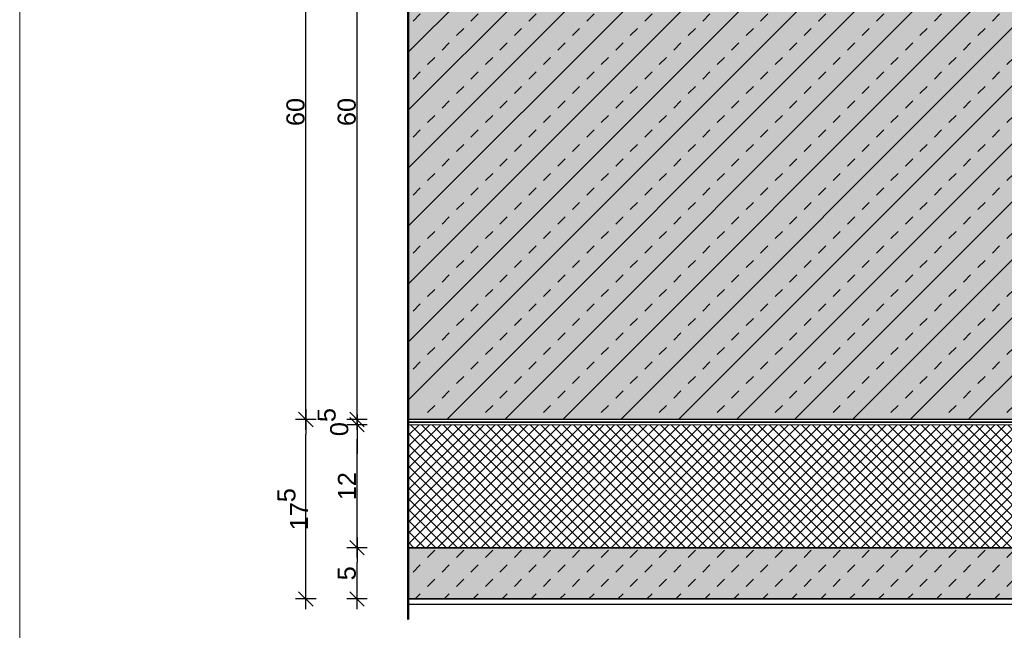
# Model space of a CAD drawing. Header units: metres. Extents: x 0.9 to 30.1, y -10.7 to 8.6.
# Tile 8 of 256: x 4 to 4.961, y -2.037 to -1.441. Entities that reach past the tile are written whole.
import ezdxf

# ---------------------------------------------------------------- set-up
doc = ezdxf.new("R2010")
doc.units = ezdxf.units.M
doc.header["$PDMODE"] = 1
doc.header["$PDSIZE"] = -2
doc.linetypes.add('Dash Style-37', pattern=[2.25, 1, -1.25])
doc.layers.add('Bemaßung', color=7, linetype='Continuous', lineweight=9)
doc.layers.add('Keine', color=7, linetype='Continuous', lineweight=9)
doc.styles.add('Arial', font='arial.ttf')
doc.dimstyles.new('boris100', dxfattribs={"dimtxt": 17.652669, "dimasz": 0.001414, "dimexe": 0.001, "dimexo": 0.01, "dimgap": 0.0001, "dimtad": 1, "dimdec": 4, "dimtxsty": 'Arial', "dimblk": 'VW_SLASH', "dimblk1": 'VW_SLASH', "dimblk2": 'VW_SLASH', "dimcen": 0, "dimdle": 0.001, "dimadec": 3, "dimazin": 0, "dimtfac": 0.8, "dimtdec": 4, "dimtix": 1, "dimtmove": 0, "dimatfit": 0, "dimldrblk": 'VW_FILLEDARROW', "dimfxl": 0.001, "dimfxlon": 1, "dimfrac": 2, "dimtolj": 1, "dimarcsym": 0})

# ---------------------------------------------------------------- blocks, each defined once
blk = doc.blocks.new('VW_SLASH')
at = {"color": 0, "linetype": 'ByBlock', "lineweight": -2, "transparency": 16777216}
blk.add_line((0.707, 0), (-1, 0), dxfattribs=at)
at = {"color": 0, "linetype": 'Continuous', "lineweight": 20, "transparency": 16777216, "flags": 128}
blk.add_lwpolyline([(0.5, 0.5), (-0.5, -0.5)], dxfattribs=at)
blk = doc.blocks.new('*D35')
at = {"layer": 'Bemaßung', "color": 0, "lineweight": -2}
for p, q in [((4.2894, -1.23109), (4.2694, -1.23109)), ((4.2794, -1.81695), (4.2794, -1.24523)), ((4.2894, -1.83109), (4.2694, -1.83109))]:
    blk.add_line(p, q, dxfattribs=at)
at = {"layer": 'Defpoints', "color": 0}
for p in [(4.2794, -1.23109), (4.3794, -1.23109), (4.3794, -1.83109)]:
    blk.add_point(p, dxfattribs=at)
at = {"layer": 'Bemaßung', "color": 0, "lineweight": -2, "xscale": 0.014138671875, "yscale": 0.014138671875, "zscale": 0.014138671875}
for p, rotation in [((4.2794, -1.23109), 90), ((4.2794, -1.83109), 270)]:
    blk.add_blockref('VW_SLASH', p, dxfattribs=dict(at, rotation=rotation))
at = {"layer": 'Bemaßung', "color": 0, "insert": (4.26939, -1.53109), "char_height": 0.017653, "attachment_point": 5, "rotation": 90, "style": 'Arial'}
blk.add_mtext('\\A1;60', dxfattribs=at)
blk = doc.blocks.new('VW_FILLEDARROW')
at = {"linetype": 'Continuous', "lineweight": 5, "true_color": 0xb9b9b9, "transparency": 16777216}
h = blk.add_hatch(dxfattribs=at)
h.set_pattern_fill('Dämm', color=9, style=0, pattern_type=2)
h.set_pattern_definition([(-45, (0, 0), (0.00053033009, 0.00053033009), []), (-135, (0, 0), (0.00053033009, -0.00053033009), [])])
h.paths.add_polyline_path([(-2.246, 0.602), (0, 0), (-2.246, -0.602)])
at = {"color": 0, "linetype": 'Continuous', "lineweight": 5, "transparency": 16777216, "flags": 128}
blk.add_lwpolyline([(-2.246, 0.602), (0, 0), (-2.246, -0.602)], close=True, dxfattribs=at)
blk = doc.blocks.new('*D36')
at = {"layer": 'Bemaßung', "color": 0, "lineweight": -2}
for p, q in [((4.2894, -1.83109), (4.2694, -1.83109)), ((4.2794, -1.99195), (4.2794, -1.84523)), ((4.2894, -2.00609), (4.2694, -2.00609))]:
    blk.add_line(p, q, dxfattribs=at)
at = {"layer": 'Defpoints', "color": 0}
for p in [(4.2794, -1.83109), (4.3794, -1.83109), (4.3794, -2.00609)]:
    blk.add_point(p, dxfattribs=at)
at = {"layer": 'Bemaßung', "color": 0, "lineweight": -2, "xscale": 0.014138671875, "yscale": 0.014138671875, "zscale": 0.014138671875}
for p, rotation in [((4.2794, -1.83109), 90), ((4.2794, -2.00609), 270)]:
    blk.add_blockref('VW_SLASH', p, dxfattribs=dict(at, rotation=rotation))
at = {"layer": 'Bemaßung', "color": 0, "insert": (4.2666, -1.91859), "char_height": 0.0176527, "attachment_point": 5, "rotation": 90, "style": 'Arial'}
blk.add_mtext('\\A1;17\\S5^ ;', dxfattribs=at)
blk = doc.blocks.new('*D41')
at = {"layer": 'Bemaßung', "color": 0, "lineweight": -2}
for p, q in [((4.3394, -1.23109), (4.3194, -1.23109)), ((4.3294, -1.81695), (4.3294, -1.24523)), ((4.3394, -1.83109), (4.3194, -1.83109))]:
    blk.add_line(p, q, dxfattribs=at)
at = {"layer": 'Defpoints', "color": 0}
for p in [(4.3294, -1.23109), (4.3794, -1.23109), (4.3794, -1.83109)]:
    blk.add_point(p, dxfattribs=at)
at = {"layer": 'Bemaßung', "color": 0, "lineweight": -2, "xscale": 0.014138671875, "yscale": 0.014138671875, "zscale": 0.014138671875}
for p, rotation in [((4.3294, -1.23109), 90), ((4.3294, -1.83109), 270)]:
    blk.add_blockref('VW_SLASH', p, dxfattribs=dict(at, rotation=rotation))
at = {"layer": 'Bemaßung', "color": 0, "insert": (4.31939, -1.53109), "char_height": 0.017653, "attachment_point": 5, "rotation": 90, "style": 'Arial'}
blk.add_mtext('\\A1;60', dxfattribs=at)
blk = doc.blocks.new('*D42')
at = {"layer": 'Bemaßung', "color": 0, "lineweight": -2}
for p, q in [((4.3294, -1.81695), (4.3294, -1.80281)), ((4.3394, -1.83109), (4.3194, -1.83109)), ((4.3394, -1.83609), (4.3194, -1.83609)), ((4.3294, -1.83609), (4.3294, -1.83109)), ((4.3294, -1.85023), (4.3294, -1.86437))]:
    blk.add_line(p, q, dxfattribs=at)
at = {"layer": 'Defpoints', "color": 0}
for p in [(4.3294, -1.83109), (4.3794, -1.83109), (4.3794, -1.83609)]:
    blk.add_point(p, dxfattribs=at)
at = {"layer": 'Bemaßung', "color": 0, "lineweight": -2, "xscale": 0.014138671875, "yscale": 0.014138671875, "zscale": 0.014138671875}
for p, rotation in [((4.3294, -1.83109), 270), ((4.3294, -1.83609), 90)]:
    blk.add_blockref('VW_SLASH', p, dxfattribs=dict(at, rotation=rotation))
at = {"layer": 'Bemaßung', "color": 0, "insert": (4.30595, -1.83359), "char_height": 0.0176527, "attachment_point": 5, "rotation": 90, "style": 'Arial'}
blk.add_mtext('\\A1;0\\S5^ ;', dxfattribs=at)
blk = doc.blocks.new('*D43')
at = {"layer": 'Bemaßung', "color": 0, "lineweight": -2}
for p, q in [((4.3394, -1.83609), (4.3194, -1.83609)), ((4.3294, -1.94195), (4.3294, -1.85023)), ((4.3394, -1.95609), (4.3194, -1.95609))]:
    blk.add_line(p, q, dxfattribs=at)
at = {"layer": 'Defpoints', "color": 0}
for p in [(4.3294, -1.83609), (4.3794, -1.83609), (4.3794, -1.95609)]:
    blk.add_point(p, dxfattribs=at)
at = {"layer": 'Bemaßung', "color": 0, "lineweight": -2, "xscale": 0.014138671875, "yscale": 0.014138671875, "zscale": 0.014138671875}
for p, rotation in [((4.3294, -1.83609), 90), ((4.3294, -1.95609), 270)]:
    blk.add_blockref('VW_SLASH', p, dxfattribs=dict(at, rotation=rotation))
at = {"layer": 'Bemaßung', "color": 0, "insert": (4.31954, -1.89609), "char_height": 0.017653, "attachment_point": 5, "rotation": 90, "style": 'Arial'}
blk.add_mtext('\\A1;12', dxfattribs=at)
blk = doc.blocks.new('*D44')
at = {"layer": 'Bemaßung', "color": 0, "lineweight": -2}
for p, q in [((4.3394, -1.95609), (4.3194, -1.95609)), ((4.3294, -1.99195), (4.3294, -1.97023)), ((4.3394, -2.00609), (4.3194, -2.00609))]:
    blk.add_line(p, q, dxfattribs=at)
at = {"layer": 'Defpoints', "color": 0}
for p in [(4.3294, -1.95609), (4.3794, -1.95609), (4.3794, -2.00609)]:
    blk.add_point(p, dxfattribs=at)
at = {"layer": 'Bemaßung', "color": 0, "lineweight": -2, "xscale": 0.014138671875, "yscale": 0.014138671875, "zscale": 0.014138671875}
for p, rotation in [((4.3294, -1.95609), 90), ((4.3294, -2.00609), 270)]:
    blk.add_blockref('VW_SLASH', p, dxfattribs=dict(at, rotation=rotation))
at = {"layer": 'Bemaßung', "color": 0, "insert": (4.31942, -1.98109), "char_height": 0.017653, "attachment_point": 5, "rotation": 90, "style": 'Arial'}
blk.add_mtext('\\A1;5', dxfattribs=at)

msp = doc.modelspace()

# ---------------------------------------------------------------- hatches: boundary and pattern name
at = {"layer": 'Keine', "linetype": 'Continuous', "lineweight": 0, "true_color": 0xc0c0c0, "transparency": 33554687}
for points in [[(4.3794, -1.23109), (5.6294, -1.23109), (5.6294, -1.83109), (4.3794, -1.83109)], [(4.3794, -1.95609), (4.3794, -2.00609), (5.6294, -2.00609), (5.6294, -1.95609)]]:
    msp.add_hatch(color=9, dxfattribs=at).paths.add_polyline_path(points)
at = {"layer": 'Keine', "linetype": 'Continuous', "lineweight": 13, "true_color": 0x333333, "transparency": 33554687}
h = msp.add_hatch(dxfattribs=at)
h.set_pattern_fill('Stahlbeton-M1_10', color=250, style=0, pattern_type=2)
h.set_pattern_definition([(45, (0, 0), (0.02828427, -0.02828427), [0.01, -0.01])])
h.paths.add_polyline_path([(4.3794, -1.23109), (5.6294, -1.23109), (5.6294, -1.83109), (4.3794, -1.83109)])
at = {"layer": 'Keine', "linetype": 'Continuous', "lineweight": 13, "true_color": 0x4c4c4c, "transparency": 33554687}
h = msp.add_hatch(dxfattribs=at)
h.set_pattern_fill('Stahlbeton-M1_10-1', color=251, style=0, pattern_type=2)
h.set_pattern_definition([(-135, (0.012426, -0.013254), (0.02828427, -0.02828427), [])])
h.paths.add_polyline_path([(4.3794, -1.23109), (5.6294, -1.23109), (5.6294, -1.83109), (4.3794, -1.83109)])
at = {"layer": 'Keine', "linetype": 'Continuous', "lineweight": 5, "true_color": 0xb9b9b9, "transparency": 33554687}
h = msp.add_hatch(dxfattribs=at)
h.set_pattern_fill('Dämm', color=9, style=0, pattern_type=2)
h.set_pattern_definition([(-45, (0, 0), (0.005303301, 0.005303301), []), (-135, (0, 0), (0.005303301, -0.005303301), [])])
h.paths.add_polyline_path([(4.3794, -1.83609), (4.3794, -1.95609), (5.6294, -1.95609), (5.6294, -1.83609)])
at = {"layer": 'Keine', "linetype": 'Continuous', "lineweight": 13, "true_color": 0x4c4c4c, "transparency": 33554687}
h = msp.add_hatch(dxfattribs=at)
h.set_pattern_fill('unbew_ Beton-M1_10', color=251, style=0, pattern_type=2)
h.set_pattern_definition([(45, (0.014142, 0.014142), (0.02828427, -0.02828427), [0.01, -0.01]), (45, (0.014142, -0.014142), (0.02828427, -0.02828427), [0.01, -0.01])])
h.paths.add_polyline_path([(4.3794, -1.95609), (4.3794, -2.00609), (5.6294, -2.00609), (5.6294, -1.95609)])

# ---------------------------------------------------------------- linework, layer by layer
at = {"layer": 'Keine', "color": 7, "linetype": 'Dash Style-37', "lineweight": 25, "transparency": 33554687}
msp.add_line((4.3794, -2.01109), (5.6294, -2.01109), dxfattribs=at)
at = {"layer": 'Keine', "color": 7, "linetype": 'Continuous', "lineweight": 35, "transparency": 33554687, "flags": 128}
for points in [[(4.3794, -1.23109), (5.6294, -1.23109), (5.6294, -1.83109), (4.3794, -1.83109)], [(4.3794, -1.95609), (4.3794, -2.00609), (5.6294, -2.00609), (5.6294, -1.95609)]]:
    msp.add_lwpolyline(points, close=True, dxfattribs=at)
at = {"layer": 'Keine', "color": 7, "linetype": 'Continuous', "lineweight": 9, "transparency": 33554687, "flags": 128}
msp.add_lwpolyline([(4.3794, -1.83609), (4.3794, -1.95609), (5.6294, -1.95609), (5.6294, -1.83609)], close=True, dxfattribs=at)

# ---------------------------------------------------------------- dimensions: what is measured, and where the dimension line sits
at = {"layer": 'Bemaßung'}
dim = msp.add_linear_dim(base=(4.3294, -1.95609), p1=(4.3794, -2.00609), p2=(4.3794, -1.95609), angle=270, text='5', dimstyle='boris100', override={"dimtxt": 0.017653, "dimasz": 0.014139, "dimexe": 0.01, "dimgap": 0.001, "dimdec": 3, "dimpost": '<>', "dimtxsty": 'Arial', "dimdle": 0.01, "dimtmove": 2, "dimfxl": 0.01}, dxfattribs=at)
dim.commit()
dim.dimension.update_dxf_attribs({"geometry": '*D44', "text_midpoint": (4.31942, -1.98109)})

# ---------------------------------------------------------------- next in the draw order: wipeouts: each hides what was drawn before it
at = {"color": 255, "linetype": 'Continuous', "lineweight": 9, "transparency": 33554687}
msp.add_wipeout([(4.3794, -1.83109), (5.6294, -1.83109), (5.6294, -1.83609), (4.3794, -1.83609)], dxfattribs=at).dxf.layer = 'Keine'

# ---------------------------------------------------------------- next in the draw order: linework, layer by layer
at = {"layer": 'Keine', "color": 255, "lineweight": 50}
msp.add_line((4.3794, -1.03109), (4.3794, -2.02609), dxfattribs=at)
at = {"layer": 'Keine', "color": 7, "linetype": 'Dash Style-37', "lineweight": 35, "transparency": 33554687}
msp.add_line((4.3794, -1.83359), (5.6294, -1.83359), dxfattribs=at)
at = {"layer": 'Keine', "color": 255, "flags": 128}
msp.add_lwpolyline([(4, -0.6), (6, -0.6), (6, -3), (4, -3)], close=True, dxfattribs=at)
at = {"layer": 'Keine', "color": 7, "linetype": 'Continuous', "lineweight": 9, "transparency": 33554687, "flags": 128}
msp.add_lwpolyline([(4.3794, -1.83109), (5.6294, -1.83109), (5.6294, -1.83609), (4.3794, -1.83609)], close=True, dxfattribs=at)

# ---------------------------------------------------------------- next in the draw order: dimensions: what is measured, and where the dimension line sits
at = {"layer": 'Bemaßung'}
for base, p1, p2, text, override, picture, middle in [((4.2794, -1.23109), (4.3794, -1.83109), (4.3794, -1.23109), '60', {"dimtxt": 0.017653, "dimasz": 0.014139, "dimexe": 0.01, "dimgap": 0.001, "dimpost": '<>', "dimtxsty": 'Arial', "dimdle": 0.01, "dimtmove": 2, "dimfxl": 0.01}, '*D35', (4.26939, -1.53109)), ((4.3294, -1.23109), (4.3794, -1.83109), (4.3794, -1.23109), '60', {"dimtxt": 0.017653, "dimasz": 0.014139, "dimexe": 0.01, "dimgap": 0.001, "dimdec": 3, "dimpost": '<>', "dimtxsty": 'Arial', "dimdle": 0.01, "dimtmove": 2, "dimfxl": 0.01}, '*D41', (4.31939, -1.53109)), ((4.3294, -1.83109), (4.3794, -1.83609), (4.3794, -1.83109), '0\\S5^ ;', {"dimtxt": 0.017653, "dimasz": 0.014139, "dimexe": 0.01, "dimgap": 0.001, "dimdec": 3, "dimpost": '<>', "dimtxsty": 'Arial', "dimdle": 0.01, "dimtix": 0, "dimtmove": 2, "dimfxl": 0.01}, '*D42', (4.30595, -1.83359)), ((4.2794, -1.83109), (4.3794, -2.00609), (4.3794, -1.83109), '17\\S5^ ;', {"dimtxt": 0.017653, "dimasz": 0.014139, "dimexe": 0.01, "dimgap": 0.001, "dimpost": '<>', "dimtxsty": 'Arial', "dimdle": 0.01, "dimtmove": 2, "dimfxl": 0.01}, '*D36', (4.2666, -1.91859)), ((4.3294, -1.83609), (4.3794, -1.95609), (4.3794, -1.83609), '12', {"dimtxt": 0.017653, "dimasz": 0.014139, "dimexe": 0.01, "dimgap": 0.001, "dimdec": 3, "dimpost": '<>', "dimtxsty": 'Arial', "dimdle": 0.01, "dimtmove": 2, "dimfxl": 0.01}, '*D43', (4.31954, -1.89609))]:
    dim = msp.add_linear_dim(base=base, p1=p1, p2=p2, angle=270, text=text, dimstyle='boris100', override=override, dxfattribs=at)
    dim.commit()
    dim.dimension.update_dxf_attribs({"geometry": picture, "text_midpoint": middle})

doc.saveas('drawing.dxf')
